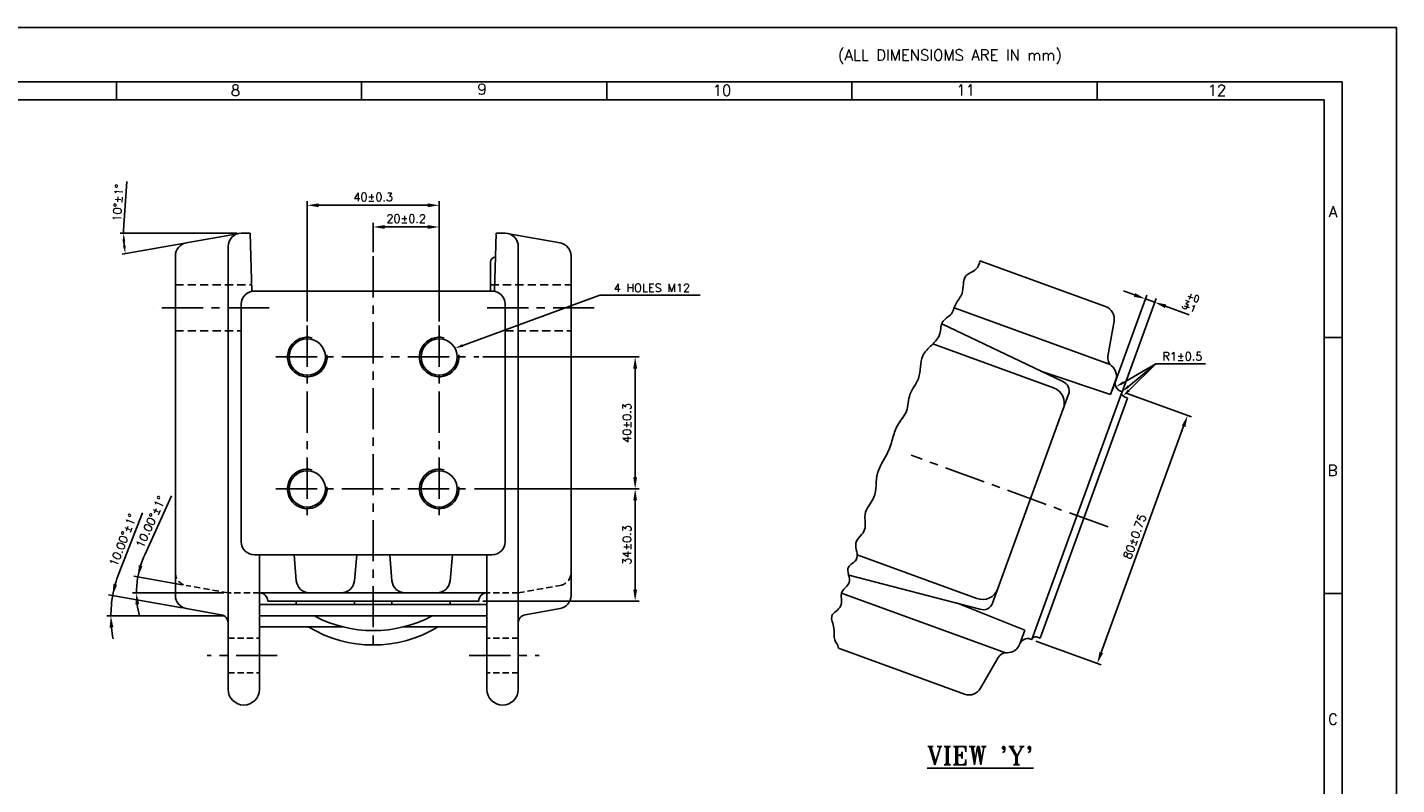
# Model space of a CAD drawing. Extents: x -78 to 847, y 1 to 655.
# Tile 12 of 12: x 432 to 847, y 425 to 655. Entities that reach past the tile are written whole.
import ezdxf

# ---------------------------------------------------------------- set-up
doc = ezdxf.new("R2010")
doc.units = 0
doc.header["$MEASUREMENT"] = 0
for name, pattern in [('CENTER', [2, 1.25, -0.25, 0.25, -0.25]), ('DASHED', [0.75, 0.5, -0.25]), ('HIDDEN', [9.525, 6.35, -3.175])]:
    doc.linetypes.add(name, pattern=pattern)
doc.layers.get('0').update_dxf_attribs({"linetype": 'CONTINUOUS'})
doc.layers.get('DEFPOINTS').update_dxf_attribs({"linetype": 'CONTINUOUS'})
for name, color, linetype in [('CEN', 3, 'CENTER'), ('DIM', 1, 'CONTINUOUS'), ('FORMAT', 3, 'CONTINUOUS'), ('HIDD', 2, 'HIDDEN'), ('TAXT', 4, 'CONTINUOUS')]:
    doc.layers.add(name, color=color, linetype=linetype)
doc.styles.add('RAJESH', font='romans.shx')
doc.styles.add('ROMAND', font='romand')
doc.styles.add('ROMANS', font='romans', dxfattribs={"width": 1.5, "height": 1.5})
doc.styles.add('ROMANT', font='romant.shx')
doc.dimstyles.new('RAJESH', dxfattribs={"dimtxt": 2.5, "dimasz": 3.5, "dimexe": 1.25, "dimexo": 1.25, "dimgap": 1.25, "dimtad": 1, "dimzin": 9, "dimdsep": 46, "dimtxsty": 'RAJESH', "dimcen": 0, "dimclrd": 1, "dimclre": 1, "dimclrt": 4, "dimadec": 0, "dimazin": 0, "dimtp": 0.5, "dimtfac": 1, "dimtmove": 0, "dimatfit": 3, "dimfxl": 0, "dimtolj": 1, "dimtzin": 9, "dimarcsym": 0})

# ---------------------------------------------------------------- blocks, each defined once
blk = doc.blocks.new('A$C4DC44A80')
at = {"color": 71}
for p, q in [((841, 594), (0, 594)), ((841, 0), (841, 594)), ((826, 579), (15, 579)), ((488.08, 579), (488.08, 574)), ((555.67, 579), (555.67, 574)), ((623.25, 579), (623.25, 574)), ((690.83, 579), (690.83, 574)), ((758.42, 579), (758.42, 574)), ((826, 15), (826, 579)), ((821, 574), (95, 574)), ((821, 20), (821, 574)), ((821, 508.5), (826, 508.5)), ((821, 438), (826, 438))]:
    blk.add_line(p, q, dxfattribs=at)
for s, style, p in [(' (ALL DIMENSIOMS ARE IN mm)', 'ROMAND', (684.94, 584.87)), ('8', 'ROMANS', (519.64, 575.15)), ('9', 'ROMANS', (587.6, 575.47)), ('10', 'ROMANS', (652.47, 575.15)), ('11', 'ROMANS', (719.63, 575.23)), ('12', 'ROMANS', (788.88, 575.17)), ('A', 'ROMANS', (822.32, 541.73)), ('B', 'ROMANS', (822.01, 470.4)), ('C', 'ROMANS', (822.1, 401.86))]:
    blk.add_text(s, height=3, dxfattribs=dict(at, style=style)).set_placement(p)
blk = doc.blocks.new('*D36')
at = {"layer": 'DEFPOINTS', "color": 0}
for p in [(556.39, 600.82), (516.39, 564.34), (556.39, 564.34)]:
    blk.add_point(p, dxfattribs=at)
at = {"layer": 'DIM', "color": 1, "lineweight": -2}
for p, q in [((516.39, 565.59), (516.39, 602.07)), ((556.39, 565.59), (556.39, 602.07)), ((519.89, 600.82), (552.89, 600.82))]:
    blk.add_line(p, q, dxfattribs=at)
at = {"layer": 'DIM', "color": 1}
for points in [[(519.89, 601.41), (519.89, 600.24), (516.39, 600.82)], [(552.89, 601.41), (552.89, 600.24), (556.39, 600.82)]]:
    blk.add_solid(points, dxfattribs=at)
at = {"layer": 'DIM', "color": 4, "insert": (536.39, 603.32), "char_height": 2.5, "attachment_point": 5, "style": 'RAJESH'}
blk.add_mtext('\\A1;40±0.3', dxfattribs=at)
blk = doc.blocks.new('*D37')
at = {"layer": 'DEFPOINTS', "color": 0}
for p in [(556.39, 594.25), (536.39, 585.4), (556.39, 564.34)]:
    blk.add_point(p, dxfattribs=at)
at = {"layer": 'DIM', "color": 1, "lineweight": -2}
for p, q in [((536.39, 586.65), (536.39, 595.5)), ((539.89, 594.25), (552.89, 594.25)), ((556.39, 565.59), (556.39, 595.5))]:
    blk.add_line(p, q, dxfattribs=at)
at = {"layer": 'DIM', "color": 1}
for points in [[(539.89, 594.83), (539.89, 593.66), (536.39, 594.25)], [(552.89, 594.83), (552.89, 593.66), (556.39, 594.25)]]:
    blk.add_solid(points, dxfattribs=at)
at = {"layer": 'DIM', "color": 4, "insert": (546.39, 596.75), "char_height": 2.5, "attachment_point": 5, "style": 'RAJESH'}
blk.add_mtext('\\A1;20±0.2', dxfattribs=at)
blk = doc.blocks.new('*D38')
at = {"layer": 'DEFPOINTS', "color": 0}
for p in [(565.9, 514.83), (615.82, 514.83), (568.39, 480.83)]:
    blk.add_point(p, dxfattribs=at)
at = {"layer": 'DIM', "color": 1, "lineweight": -2}
for p, q in [((567.15, 514.83), (617.07, 514.83)), ((615.82, 484.33), (615.82, 511.33)), ((569.64, 480.83), (617.07, 480.83))]:
    blk.add_line(p, q, dxfattribs=at)
at = {"layer": 'DIM', "color": 1}
for points in [[(615.24, 511.33), (616.4, 511.33), (615.82, 514.83)], [(615.24, 484.33), (616.4, 484.33), (615.82, 480.83)]]:
    blk.add_solid(points, dxfattribs=at)
at = {"layer": 'DIM', "color": 4, "insert": (613.32, 497.83), "char_height": 2.5, "attachment_point": 5, "rotation": 90, "style": 'RAJESH'}
blk.add_mtext('\\A1;34±0.3', dxfattribs=at)
blk = doc.blocks.new('*D39')
at = {"layer": 'DEFPOINTS', "color": 0}
for p in [(568.39, 554.83), (565.9, 514.83), (615.82, 514.83)]:
    blk.add_point(p, dxfattribs=at)
at = {"layer": 'DIM', "color": 1, "lineweight": -2}
for p, q in [((569.64, 554.83), (617.07, 554.83)), ((615.82, 551.33), (615.82, 518.33)), ((567.15, 514.83), (617.07, 514.83))]:
    blk.add_line(p, q, dxfattribs=at)
at = {"layer": 'DIM', "color": 1}
for points in [[(615.24, 551.33), (616.4, 551.33), (615.82, 554.83)], [(615.24, 518.33), (616.4, 518.33), (615.82, 514.83)]]:
    blk.add_solid(points, dxfattribs=at)
at = {"layer": 'DIM', "color": 4, "insert": (613.32, 534.83), "char_height": 2.5, "attachment_point": 5, "rotation": 90, "style": 'RAJESH'}
blk.add_mtext('\\A1;40±0.3', dxfattribs=at)
blk = doc.blocks.new('*D40')
at = {"layer": 'DEFPOINTS', "color": 0}
for p in [(464.67, 484.94), (479.69, 485.57), (492.39, 483.33), (492.39, 483.33), (501.89, 483.33)]:
    blk.add_point(p, dxfattribs=at)
at = {"layer": 'DIM', "color": 1, "lineweight": -2}
for p, q in [((467.12, 494.84), (475.26, 512.71)), ((478.46, 485.79), (463.81, 488.37)), ((491.14, 483.33), (463.37, 483.33))]:
    blk.add_line(p, q, dxfattribs=at)
for start, end in [(155.5179, 170), (155.5469, 162.7734), (170, 180), (187.2266, 194.4531)]:
    blk.add_arc((492.39, 483.33), 27.77, start, end, dxfattribs=at)
at = {"layer": 'DIM', "color": 1}
for points in [[(466.43, 491.42), (465.3, 491.69), (465.04, 488.15)], [(464.26, 479.8), (465.42, 479.87), (464.62, 483.33)]]:
    blk.add_solid(points, dxfattribs=at)
at = {"layer": 'DIM', "color": 4, "insert": (468.91, 504.81), "char_height": 2.5, "attachment_point": 5, "rotation": 65.5179, "style": 'RAJESH'}
blk.add_mtext('\\A1;10.00°±1°', dxfattribs=at)
blk = doc.blocks.new('*D41')
at = {"layer": 'DEFPOINTS', "color": 0}
for p in [(456.91, 478.4), (479.69, 478.57), (492.39, 476.33), (492.39, 476.33), (497.45, 476.33)]:
    blk.add_point(p, dxfattribs=at)
at = {"layer": 'DIM', "color": 1, "lineweight": -2}
for p, q in [((459.28, 489.24), (466.45, 507.63)), ((478.46, 478.79), (456.16, 482.72)), ((491.14, 476.33), (455.6, 476.33))]:
    blk.add_line(p, q, dxfattribs=at)
for start, end in [(158.6966, 170), (158.7103, 164.3552), (170, 180), (185.6448, 191.2897)]:
    blk.add_arc((492.39, 476.33), 35.54, start, end, dxfattribs=at)
at = {"layer": 'DIM', "color": 1}
for points in [[(458.73, 485.78), (457.6, 486.04), (457.39, 482.5)], [(456.44, 472.81), (457.6, 472.86), (456.85, 476.33)]]:
    blk.add_solid(points, dxfattribs=at)
at = {"layer": 'DIM', "color": 4, "insert": (460.53, 499.34), "char_height": 2.5, "attachment_point": 5, "rotation": 68.6966, "style": 'RAJESH'}
blk.add_mtext('\\A1;10.00°\\fRomanS|b0|i0|c0|p0;±1°', dxfattribs=at)
blk = doc.blocks.new('*D102')
at = {"color": 1, "lineweight": -2}
for p, q in [((764.66, 543.89), (784.5, 536.67)), ((782.13, 533.81), (757.16, 465.22)), ((737.3, 468.72), (757.14, 461.5))]:
    blk.add_line(p, q, dxfattribs=at)
at = {"color": 1}
for points in [[(781.58, 534.01), (782.68, 533.61), (783.33, 537.1)], [(756.61, 465.41), (757.71, 465.02), (755.96, 461.93)]]:
    blk.add_solid(points, dxfattribs=at)
at = {"layer": 'DEFPOINTS', "color": 0}
for p in [(763.49, 544.32), (736.13, 469.15), (755.96, 461.93)]:
    blk.add_point(p, dxfattribs=at)
at = {"color": 4, "insert": (767.3, 500.37), "char_height": 2.5, "attachment_point": 5, "rotation": 70, "style": 'RAJESH'}
blk.add_mtext('\\A1;80±0.75', dxfattribs=at)
blk = doc.blocks.new('*D103')
at = {"color": 1, "lineweight": -2}
for p, q in [((760.43, 544.68), (770.96, 573.62)), ((767.24, 573.64), (763.95, 574.84)), ((763.25, 543.65), (773.78, 572.59)), ((770.53, 572.44), (773.35, 571.42)), ((776.64, 570.22), (783.84, 567.6))]:
    blk.add_line(p, q, dxfattribs=at)
at = {"color": 1}
for points in [[(767.44, 574.19), (767.04, 573.09), (770.53, 572.44)], [(776.84, 570.77), (776.44, 569.67), (773.35, 571.42)]]:
    blk.add_solid(points, dxfattribs=at)
at = {"layer": 'DEFPOINTS', "color": 0}
for p in [(773.35, 571.42), (760, 543.51), (762.82, 542.48)]:
    blk.add_point(p, dxfattribs=at)
at = {"color": 4, "insert": (782.74, 570.66), "char_height": 2.5, "attachment_point": 5, "rotation": 340, "style": 'RAJESH'}
blk.add_mtext('\\A1;3', dxfattribs=at)

msp = doc.modelspace()

# ---------------------------------------------------------------- linework, layer by layer
for p, q in [((495.256, 592.166), (479.694, 589.422)), ((496.388, 592.33), (499.083, 592.33)), ((499.083, 592.33), (499.589, 574.749)), ((573.694, 592.33), (573.188, 574.749)), ((573.694, 592.33), (576.388, 592.33)), ((577.521, 592.166), (593.083, 589.422)), ((476.388, 585.483), (476.388, 482.507)), ((492.388, 479.33), (492.388, 588.33)), ((580.388, 588.33), (580.388, 474.232)), ((596.388, 585.483), (596.388, 482.507)), ((571.985, 574.83), (571.985, 583.585)), ((758.459, 570.097), (720.309, 583.982)), ((572.388, 574.83), (500.388, 574.83)), ((496.388, 570.83), (496.388, 498.83)), ((576.388, 570.83), (576.388, 498.83)), ((712.539, 569.783), (759.877, 552.554)), ((759.165, 555.068), (761.03, 565.644)), ((706.132, 558.813), (742.671, 545.514)), ((759.134, 552.824), (757.976, 553.246)), ((759.999, 543.506), (738.804, 550.537)), ((736.127, 469.147), (763.405, 544.092)), ((761.525, 547.697), (759.999, 543.506)), ((760.67, 545.348), (760.603, 545.165)), ((763.489, 544.322), (763.019, 544.493)), ((763.489, 544.322), (763.405, 544.092)), ((747.263, 543.51), (724.219, 480.199)), ((738.634, 469.559), (765.144, 542.395)), ((764.003, 542.81), (765.144, 542.395)), ((572.388, 494.83), (500.388, 494.83)), ((501.888, 494.83), (501.888, 454.08)), ((512.388, 494.83), (513.075, 486.981)), ((531.388, 494.83), (530.702, 486.981)), ((541.388, 494.83), (542.075, 486.981)), ((560.388, 494.83), (559.702, 486.981)), ((570.888, 494.83), (570.888, 454.08)), ((570.888, 483.33), (501.888, 483.33)), ((517.06, 483.33), (526.717, 483.33)), ((555.717, 483.33), (546.06, 483.33)), ((678.408, 483.238), (728.07, 465.162)), ((490.322, 476.694), (479.694, 478.568)), ((492.388, 479.33), (492.388, 454.08)), ((501.888, 479.805), (570.888, 479.805)), ((504.388, 480.83), (568.388, 480.83)), ((513.075, 480.83), (513.075, 479.805)), ((530.702, 480.83), (530.702, 479.805)), ((542.075, 480.83), (542.075, 479.805)), ((559.702, 480.83), (559.702, 479.805)), ((582.454, 476.694), (593.083, 478.568)), ((733.979, 472.015), (713.223, 480.253)), ((501.888, 476.33), (570.888, 476.33)), ((580.388, 474.232), (580.388, 454.08)), ((501.888, 473.063), (526.966, 473.063)), ((545.811, 473.063), (570.888, 473.063)), ((733.979, 472.015), (732.453, 467.823)), ((733.375, 470.355), (733.308, 470.173)), ((736.127, 469.147), (735.657, 469.318)), ((737.493, 469.974), (738.634, 469.559)), ((715.706, 452.635), (677.451, 466.559)), ((727.326, 465.433), (726.168, 465.854)), ((725.908, 463.694), (720.538, 454.394))]:
    msp.add_line(p, q)
at = {"color": 4, "linetype": 'DASHED', "ltscale": 5}
for p, q in [((476.388, 576.738), (499.531, 576.738)), ((571.985, 576.738), (596.388, 576.738)), ((476.388, 562.738), (496.388, 562.738)), ((576.388, 562.738), (596.388, 562.738))]:
    msp.add_line(p, q, dxfattribs=at)
at = {"ltscale": 10}
for p, q in [((745.47, 547.355), (708.768, 564.874)), ((719.414, 481.615), (683.135, 494.819)), ((720.374, 478.406), (680.579, 488.685)), ((724.219, 480.199), (727.361, 488.832))]:
    msp.add_line(p, q, dxfattribs=at)
at = {"color": 1}
for p, q in [((763.77, 547.041), (773.665, 552.784)), ((765.411, 545.92), (773.665, 552.784)), ((765.512, 544.716), (773.665, 552.784)), ((773.665, 552.784), (774.705, 552.784)), ((774.705, 552.784), (788.8, 552.784))]:
    msp.add_line(p, q, dxfattribs=at)
for centre in [(516.388, 554.83), (556.388, 554.83), (516.388, 514.83), (556.388, 514.83)]:
    msp.add_circle(centre, 5.5)
for centre, radius, start, end in [((496.388, 588.33), 4, 90, 180), ((576.388, 588.33), 4, 0, 90), ((480.388, 585.483), 4, 100, 180), ((592.388, 585.483), 4, 0, 80), ((573.485, 583.585), 1.5, 90, 180), ((500.388, 570.83), 4, 90, 180), ((572.388, 570.83), 4, 0, 90), ((757.091, 566.338), 4, 350, 70), ((516.388, 554.83), 6, 75.70161, 5.87192), ((556.388, 554.83), 6, 75.70161, 5.87192), ((762.119, 554.547), 3, 170, 231.54357), ((757.766, 549.065), 4, 340, 51.54357), ((763.874, 546.842), 2.5, 160, 250), ((764.345, 543.75), 1, 160, 250), ((516.388, 514.83), 6, 75.70161, 5.87192), ((556.388, 514.83), 6, 75.70161, 5.87192), ((500.388, 498.83), 4, 180, 270), ((572.388, 498.83), 4, 270, 0), ((517.06, 487.33), 4, 185, 270), ((526.717, 487.33), 4, 270, 355), ((546.06, 487.33), 4, 185, 270), ((555.717, 487.33), 4, 270, 355), ((480.388, 482.507), 4, 180, 260), ((501.888, 480.83), 2.5, 0, 90), ((570.888, 480.83), 2.5, 90, 180), ((592.388, 482.507), 4, 280, 0), ((489.888, 474.232), 2.5, 0, 80), ((536.388, 509.876), 38, 241.98154, 298.01846), ((582.888, 474.232), 2.5, 100, 180), ((536.388, 505.53), 38, 238.6923, 301.3077), ((734.802, 466.968), 2.5, 70, 160), ((737.151, 469.035), 1, 70, 160), ((728.506, 462.194), 3, 88.45643, 150), ((728.694, 469.192), 4, 268.45643, 340), ((497.138, 454.08), 4.75, 180, 0), ((575.638, 454.08), 4.75, 180, 0), ((717.074, 456.394), 4, 250, 330)]:
    msp.add_arc(centre, radius, start, end)
at = {"ltscale": 10}
for centre, radius, start, end in [((740.961, 540.816), 5, 340, 70), ((744.443, 544.536), 3, 340, 70), ((721.124, 486.313), 5, 250, 340), ((721.4, 481.225), 3, 250, 340)]:
    msp.add_arc(centre, radius, start, end, dxfattribs=at)
msp.add_open_spline([(720.309, 583.982), (720.213, 582.941), (719.515, 580.981), (714.655, 579.691), (715.912, 574.204), (712.658, 571.127), (712.064, 567.441), (708.332, 565.848), (708.695, 561.506), (705.8, 558.392), (701.825, 554.792), (702.803, 548.444), (698.501, 543.85), (698.8, 538.141), (695.083, 534.469), (693.85, 529.81), (692.269, 524.844), (688.294, 519.658), (689.513, 512.428), (684.532, 507.793), (686.557, 502.053), (681.23, 498.859), (684.489, 493.322), (678.93, 491.274), (682.174, 486.33), (677.337, 483.847), (679.449, 478.94), (674.316, 476.736), (676.632, 472.67), (675.702, 469.294), (677.339, 467.531), (677.446, 466.625), (677.451, 466.559)], degree=3, knots=[3.6178559, 3.6178559, 3.6178559, 3.6178559, 6.6960848, 10.328932, 15.8241337, 19.5274745, 23.1768838, 26.1053723, 30.116264, 34.2568791, 38.5077578, 45.4928229, 50.9880246, 56.1235184, 61.3229626, 65.6804666, 70.4010979, 76.977676, 84.3843591, 90.2396906, 94.8334625, 99.6784588, 104.7370038, 107.9856879, 112.7071693, 116.1524993, 120.6444354, 124.5560726, 128.2957512, 131.8728397, 134.4420874, 134.6412399, 134.6412399, 134.6412399, 134.6412399])
at = {"color": 1}
for points in [[(763.98, 546.68), (763.561, 547.401), (761.608, 545.786)], [(765.677, 545.6), (765.145, 546.241), (763.489, 544.322)], [(765.805, 544.42), (765.219, 545.012), (763.735, 542.958)]]:
    msp.add_solid(points, dxfattribs=at)
at = {"layer": 'CEN', "ltscale": 10}
for p, q in [((536.388, 585.405), (536.388, 465.716)), ((504.808, 569.738), (469.799, 569.738)), ((603.434, 569.738), (568.527, 569.738)), ((516.388, 564.337), (516.388, 505.322)), ((556.388, 564.337), (556.388, 505.322)), ((506.881, 554.83), (568.388, 554.83)), ((759.242, 503.301), (699.535, 525.032)), ((506.881, 514.83), (565.896, 514.83)), ((507.286, 464.33), (486.052, 464.33)), ((565.491, 464.33), (586.724, 464.33))]:
    msp.add_line(p, q, dxfattribs=at)
at = {"layer": 'DEFPOINTS', "color": 0, "linetype": 'ByBlock'}
for p in [(495.256, 592.166), (496.388, 592.33), (499.083, 592.33), (479.694, 589.422)]:
    msp.add_point(p, dxfattribs=at)
at = {"layer": 'DIM', "color": 1, "linetype": 'ByBlock'}
for p, q in [((460.785, 594.828), (461.713, 607.986)), ((495.184, 592.33), (459.697, 592.33)), ((478.709, 589.248), (460.251, 585.994))]:
    msp.add_line(p, q, dxfattribs=at)
at = {"layer": 'DIM', "color": 1}
for p, q in [((563.553, 558.344), (605.07, 573.541)), ((605.07, 573.541), (608.315, 573.541)), ((608.315, 573.541), (635.506, 573.541))]:
    msp.add_line(p, q, dxfattribs=at)
at = {"layer": 'DIM', "color": 1, "linetype": 'ByBlock'}
for start, end in [(175.96283, 180), (184.03717, 185.96283)]:
    msp.add_arc((496.184, 592.33), 35.488, start, end, dxfattribs=at)
at = {"layer": 'DIM', "color": 0, "linetype": 'ByBlock'}
msp.add_point((460.937, 588.21), dxfattribs=at)
at = {"layer": 'DIM', "color": 1, "linetype": 'ByBlock'}
for points in [[(460.368, 589.817), (461.201, 589.846), (460.697, 592.33)], [(461.301, 588.701), (460.476, 588.585), (461.236, 586.168)]]:
    msp.add_solid(points, dxfattribs=at)
at = {"layer": 'DIM', "color": 1}
msp.add_solid([(563.696, 557.953), (563.41, 558.735), (561.205, 557.485)], dxfattribs=at)
at = {"layer": 'HIDD', "ltscale": 0.3}
for p, q in [((492.388, 483.33), (479.694, 485.568)), ((501.888, 483.33), (492.388, 483.33)), ((580.388, 483.33), (570.888, 483.33)), ((580.388, 483.33), (593.083, 485.568)), ((492.388, 469.58), (501.888, 469.58)), ((580.388, 469.58), (570.888, 469.58)), ((492.388, 459.08), (501.888, 459.08)), ((580.388, 459.08), (570.888, 459.08))]:
    msp.add_line(p, q, dxfattribs=at)
for centre, start, end in [((480.388, 489.507), 180, 260), ((592.388, 489.507), 280, 0)]:
    msp.add_arc(centre, 4, start, end, dxfattribs=at)

# ---------------------------------------------------------------- block references
at = {"layer": 'FORMAT', "xscale": 1.1, "yscale": 1.1, "zscale": 1.1}
msp.add_blockref('A$C4DC44A80', (-78.382, 1.35), dxfattribs=at)

# ---------------------------------------------------------------- texts
at = {"color": 4, "insert": (775.705, 555.034), "char_height": 2.5, "attachment_point": 4, "style": 'RAJESH'}
msp.add_mtext('\\A1;R1±0.5', dxfattribs=at)
at = {"layer": 'DIM', "color": 4, "linetype": 'ByBlock', "insert": (459.005, 601.566), "char_height": 2.5, "attachment_point": 5, "rotation": 85.96283, "style": 'RAJESH'}
msp.add_mtext('\\A1;10°±1°', dxfattribs=at)
at = {"layer": 'DIM', "color": 4, "insert": (609.315, 575.791), "char_height": 2.5, "attachment_point": 4, "style": 'RAJESH'}
msp.add_mtext('\\A1;4 HOLES M12', dxfattribs=at)
at = {"layer": 'TAXT', "color": 6, "style": 'ROMANS'}
for s, p in [('+0', (782.814, 572.621)), ('+1', (781.728, 569.639))]:
    msp.add_text(s, height=2, rotation=340, dxfattribs=at).set_placement(p)
at = {"layer": 'TAXT', "color": 6, "style": 'ROMANT'}
msp.add_text("%%UVIEW 'Y'", height=5.5, dxfattribs=at).set_placement((704.345, 431.239))

# ---------------------------------------------------------------- dimensions: what is measured, and where the dimension line sits
dim = msp.add_aligned_dim(p1=(759.999, 543.506), p2=(762.818, 542.48), distance=30.793, dimstyle='RAJESH')
dim.commit()
dim.dimension.update_dxf_attribs({"geometry": '*D103', "text_midpoint": (782.741, 570.658)})
dim = msp.add_aligned_dim(p1=(763.489, 544.322), p2=(736.127, 469.147), distance=21.111, text='<>±0.75', dimstyle='RAJESH')
dim.commit()
dim.dimension.update_dxf_attribs({"geometry": '*D102', "text_midpoint": (767.296, 500.369)})
at = {"layer": 'DIM'}
for base, p1, text, picture, middle in [((556.388, 600.823), (516.388, 564.337), '<>±0.3', '*D36', (536.388, 603.323)), ((556.388, 594.246), (536.388, 585.405), '<>±0.2', '*D37', (546.388, 596.746))]:
    dim = msp.add_linear_dim(base=base, p1=p1, p2=(556.388, 564.337), text=text, dimstyle='RAJESH', dxfattribs=at)
    dim.commit()
    dim.dimension.update_dxf_attribs({"geometry": picture, "text_midpoint": middle})
for p1, picture, middle in [((568.388, 554.83), '*D39', (613.321, 534.83)), ((568.388, 480.83), '*D38', (613.321, 497.83))]:
    dim = msp.add_linear_dim(base=(615.821, 514.83), p1=p1, p2=(565.896, 514.83), angle=90, text='<>±0.3', dimstyle='RAJESH', dxfattribs=at)
    dim.commit()
    dim.dimension.update_dxf_attribs({"geometry": picture, "text_midpoint": middle})
for base, line1, line2, text, picture, middle in [((464.667, 484.944), ((501.888, 483.33), (492.388, 483.33)), ((492.388, 483.33), (479.694, 485.568)), '<>±1°', '*D40', (468.912, 504.812)), ((456.908, 478.396), ((492.388, 476.33), (497.454, 476.33)), ((492.388, 476.33), (479.694, 478.568)), '<>\\fRomanS|b0|i0|c0|p0;±1°', '*D41', (460.533, 499.344))]:
    dim = msp.add_angular_dim_2l(base=base, line1=line1, line2=line2, text=text, dimstyle='RAJESH', override={"dimadec": 2}, dxfattribs=at)
    dim.commit()
    dim.dimension.update_dxf_attribs({"geometry": picture, "text_midpoint": middle})

doc.saveas('drawing.dxf')
